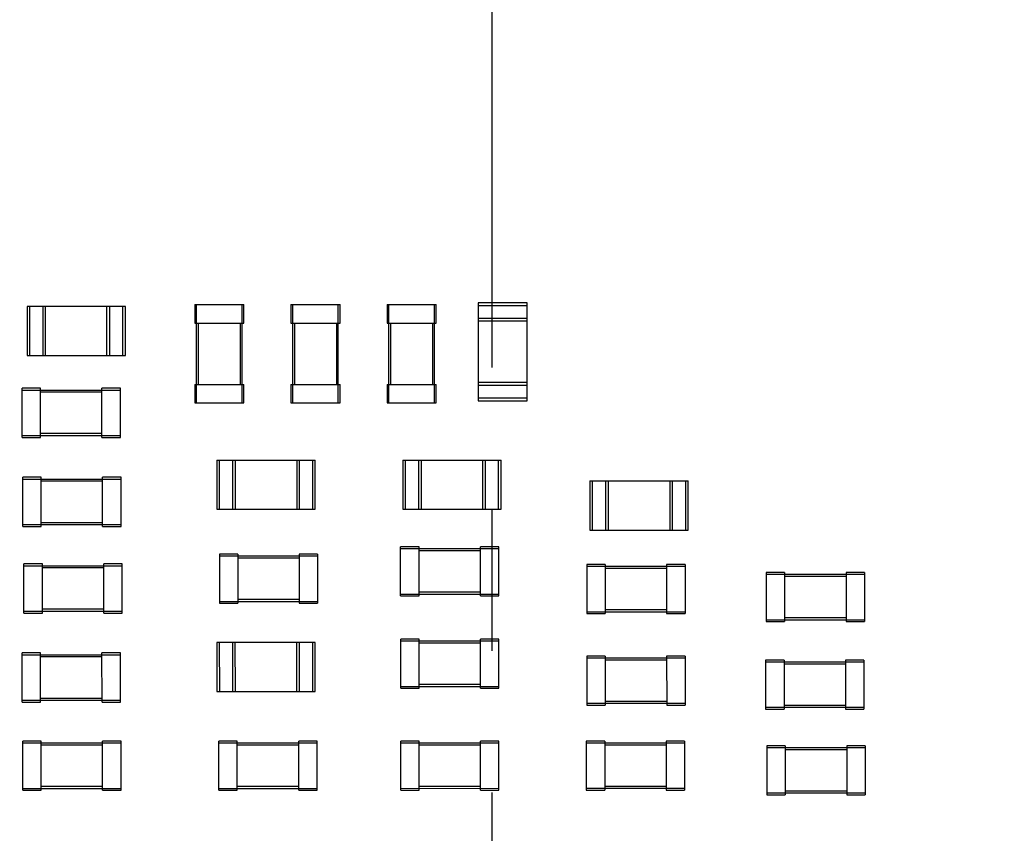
# Model space of a CAD drawing. Header units: millimetres. Extents: x -45 to 609, y -105 to 214.
# Tile 14 of 27: x 474 to 490, y 57 to 70. Entities that reach past the tile are written whole.
import ezdxf

# ---------------------------------------------------------------- set-up
doc = ezdxf.new("R2010")
doc.units = ezdxf.units.MM
doc.header["$LTSCALE"] = 30.734
doc.header["$PDMODE"] = 3
doc.header["$PDSIZE"] = 0.3125
doc.linetypes.add('CENTER', pattern=[0.6, 0.375, -0.075, 0.075, -0.075])
doc.layers.get('0').update_dxf_attribs({"linetype": 'CONTINUOUS'})
doc.layers.get('Defpoints').update_dxf_attribs({"linetype": 'CONTINUOUS'})
doc.layers.add('Center', color=1, linetype='CENTER')
doc.layers.add('DIM', color=6, linetype='CONTINUOUS', lineweight=15)
doc.styles.add('Verdana', font='verdana.ttf', dxfattribs={"height": 4.5})
doc.dimstyles.new('aaaaaaaa 3.0', dxfattribs={"dimtxt": 4.5, "dimasz": 3, "dimexe": 1.25, "dimexo": 0.625, "dimtad": 1, "dimzin": 9, "dimdsep": 46, "dimtxsty": 'Verdana', "dimcen": 0, "dimazin": 0, "dimtfac": 1, "dimtofl": 0, "dimtmove": 0, "dimatfit": 3, "dimfxl": 1, "dimlwd": 25, "dimlwe": 25, "dimarcsym": 0})

# ---------------------------------------------------------------- blocks, each defined once
blk = doc.blocks.new('*D112')
at = {"layer": 'Defpoints', "color": 0}
for p in [(510.354, 120.745), (452.354, 64.385), (510.354, 64.387)]:
    blk.add_point(p, dxfattribs=at)
at = {"layer": 'DIM', "color": 0, "lineweight": 25}
for p, q in [((452.354, 65.01), (452.354, 121.995)), ((510.354, 65.012), (510.354, 121.995)), ((455.354, 120.745), (507.354, 120.745))]:
    blk.add_line(p, q, dxfattribs=at)
at = {"layer": 'DIM', "color": 0}
for points in [[(455.354, 121.245), (455.354, 120.245), (452.354, 120.745)], [(507.354, 120.245), (507.354, 121.245), (510.354, 120.745)]]:
    blk.add_solid(points, dxfattribs=at)
at = {"layer": 'DIM', "color": 0, "insert": (475.691, 123.723), "char_height": 4.5, "attachment_point": 5, "style": 'Verdana'}
blk.add_mtext('58', dxfattribs=at)
blk = doc.blocks.new('*D114')
at = {"layer": 'Defpoints', "color": 0}
for p in [(543.854, 177.359), (427.354, 68.885), (543.854, 68.887)]:
    blk.add_point(p, dxfattribs=at)
at = {"layer": 'DIM', "color": 0, "lineweight": 25}
for p, q in [((427.354, 69.51), (427.354, 178.609)), ((543.854, 69.512), (543.854, 178.609)), ((430.354, 177.359), (540.854, 177.359))]:
    blk.add_line(p, q, dxfattribs=at)
at = {"layer": 'DIM', "color": 0}
for points in [[(430.354, 177.859), (430.354, 176.859), (427.354, 177.359)], [(540.854, 176.859), (540.854, 177.859), (543.854, 177.359)]]:
    blk.add_solid(points, dxfattribs=at)
at = {"layer": 'DIM', "color": 0, "insert": (481.361, 180.323), "char_height": 4.5, "attachment_point": 5, "style": 'Verdana'}
blk.add_mtext('116.5', dxfattribs=at)
blk = doc.blocks.new('*D117')
at = {"layer": 'Defpoints', "color": 0}
for p in [(481.711, 166.499), (481.711, 161.826), (427.354, 68.885)]:
    blk.add_point(p, dxfattribs=at)
at = {"layer": 'DIM', "color": 0, "lineweight": 25}
for p, q in [((427.354, 69.51), (427.354, 167.749)), ((481.711, 162.451), (481.711, 167.749)), ((430.354, 166.499), (478.711, 166.499))]:
    blk.add_line(p, q, dxfattribs=at)
at = {"layer": 'DIM', "color": 0}
for points in [[(430.354, 166.999), (430.354, 165.999), (427.354, 166.499)], [(478.711, 165.999), (478.711, 166.999), (481.711, 166.499)]]:
    blk.add_solid(points, dxfattribs=at)
at = {"layer": 'DIM', "color": 0, "insert": (456.073, 169.467), "char_height": 4.5, "attachment_point": 5, "style": 'Verdana'}
blk.add_mtext('54.36', dxfattribs=at)

msp = doc.modelspace()

# ---------------------------------------------------------------- linework, layer by layer
at = {"color": 7, "linetype": 'Continuous'}
for p, q in [((476.874, 65.246), (476.874, 64.946)), ((476.874, 65.246), (477.674, 65.246)), ((476.904, 63.646), (476.904, 65.246)), ((477.644, 63.646), (477.644, 65.246)), ((477.674, 64.946), (477.674, 65.246)), ((478.44, 65.246), (478.44, 64.946)), ((478.44, 65.246), (479.24, 65.246)), ((478.47, 63.646), (478.47, 65.246)), ((479.21, 63.646), (479.21, 65.246)), ((479.24, 64.946), (479.24, 65.246)), ((480.005, 65.246), (480.005, 64.946)), ((480.005, 65.246), (480.805, 65.246)), ((480.035, 63.646), (480.035, 65.246)), ((480.775, 63.646), (480.775, 65.246)), ((480.805, 64.946), (480.805, 65.246)), ((481.484, 65.278), (481.484, 63.678)), ((482.284, 65.278), (481.484, 65.278)), ((481.484, 65.233), (482.284, 65.233)), ((482.284, 63.678), (482.284, 65.278)), ((474.144, 65.216), (474.144, 64.416)), ((475.744, 65.216), (474.144, 65.216)), ((474.189, 64.416), (474.189, 65.216)), ((474.399, 65.216), (474.399, 64.416)), ((474.444, 64.416), (474.444, 65.216)), ((475.444, 64.416), (475.444, 65.216)), ((475.489, 64.416), (475.489, 65.216)), ((475.699, 65.216), (475.699, 64.416)), ((475.744, 64.416), (475.744, 65.216)), ((476.874, 64.946), (477.674, 64.946)), ((476.934, 63.946), (476.934, 64.946)), ((477.614, 64.946), (477.614, 63.946)), ((478.44, 64.946), (479.24, 64.946)), ((478.5, 63.946), (478.5, 64.946)), ((479.18, 64.946), (479.18, 63.946)), ((480.005, 64.946), (480.805, 64.946)), ((480.065, 63.946), (480.065, 64.946)), ((480.745, 64.946), (480.745, 63.946)), ((482.284, 65.023), (481.484, 65.023)), ((482.284, 64.978), (481.484, 64.978)), ((474.144, 64.416), (475.744, 64.416)), ((476.874, 63.946), (476.874, 63.646)), ((476.874, 63.946), (477.674, 63.946)), ((477.674, 63.646), (477.674, 63.946)), ((478.44, 63.946), (478.44, 63.646)), ((478.44, 63.946), (479.24, 63.946)), ((479.24, 63.646), (479.24, 63.946)), ((480.005, 63.946), (480.005, 63.646)), ((480.005, 63.946), (480.805, 63.946)), ((480.805, 63.646), (480.805, 63.946)), ((482.284, 63.978), (481.484, 63.978)), ((474.064, 63.086), (474.064, 63.886)), ((474.364, 63.886), (474.064, 63.886)), ((474.064, 63.856), (475.664, 63.856)), ((474.364, 63.086), (474.364, 63.886)), ((474.364, 63.826), (475.364, 63.826)), ((475.364, 63.086), (475.364, 63.886)), ((475.664, 63.886), (475.364, 63.886)), ((475.664, 63.086), (475.664, 63.886)), ((481.484, 63.933), (482.284, 63.933)), ((476.874, 63.646), (477.674, 63.646)), ((478.44, 63.646), (479.24, 63.646)), ((480.005, 63.646), (480.805, 63.646)), ((482.284, 63.723), (481.484, 63.723)), ((481.484, 63.678), (482.284, 63.678)), ((475.364, 63.146), (474.364, 63.146)), ((474.064, 63.116), (475.664, 63.116)), ((474.064, 63.086), (474.364, 63.086)), ((475.364, 63.086), (475.664, 63.086)), ((477.234, 62.716), (477.234, 61.916)), ((477.234, 62.716), (478.834, 62.716)), ((477.279, 61.916), (477.279, 62.716)), ((477.489, 62.716), (477.489, 61.916)), ((477.534, 62.716), (477.534, 61.916)), ((478.534, 62.716), (478.534, 61.916)), ((478.579, 61.916), (478.579, 62.716)), ((478.789, 62.716), (478.789, 61.916)), ((478.834, 61.916), (478.834, 62.716)), ((480.259, 62.716), (480.259, 61.916)), ((480.259, 62.716), (481.859, 62.716)), ((480.304, 61.916), (480.304, 62.716)), ((480.514, 62.716), (480.514, 61.916)), ((480.559, 62.716), (480.559, 61.916)), ((481.559, 62.716), (481.559, 61.916)), ((481.604, 61.916), (481.604, 62.716)), ((481.814, 62.716), (481.814, 61.916)), ((481.859, 61.916), (481.859, 62.716)), ((474.074, 61.636), (474.074, 62.436)), ((474.374, 62.436), (474.074, 62.436)), ((474.074, 62.406), (475.674, 62.406)), ((474.374, 61.636), (474.374, 62.436)), ((474.374, 62.376), (475.374, 62.376)), ((475.374, 61.636), (475.374, 62.436)), ((475.674, 62.436), (475.374, 62.436)), ((475.674, 61.636), (475.674, 62.436)), ((483.304, 62.376), (483.304, 61.576)), ((483.304, 62.376), (484.904, 62.376)), ((483.349, 61.576), (483.349, 62.376)), ((483.559, 62.376), (483.559, 61.576)), ((483.604, 62.376), (483.604, 61.576)), ((484.604, 62.376), (484.604, 61.576)), ((484.649, 61.576), (484.649, 62.376)), ((484.859, 62.376), (484.859, 61.576)), ((484.904, 61.576), (484.904, 62.376)), ((477.234, 61.916), (478.834, 61.916)), ((480.259, 61.916), (481.859, 61.916)), ((475.374, 61.696), (474.374, 61.696)), ((474.074, 61.666), (475.674, 61.666)), ((474.074, 61.636), (474.374, 61.636)), ((475.374, 61.636), (475.674, 61.636)), ((483.304, 61.576), (484.904, 61.576)), ((480.224, 60.505), (480.224, 61.305)), ((480.524, 61.305), (480.224, 61.305)), ((480.224, 61.275), (481.824, 61.275)), ((480.524, 60.505), (480.524, 61.305)), ((480.524, 61.245), (481.524, 61.245)), ((481.524, 60.505), (481.524, 61.305)), ((481.824, 61.305), (481.524, 61.305)), ((481.824, 60.505), (481.824, 61.305)), ((477.274, 61.186), (477.274, 60.386)), ((477.574, 61.186), (477.274, 61.186)), ((477.274, 61.156), (478.874, 61.156)), ((477.574, 61.186), (477.574, 60.386)), ((477.574, 61.126), (478.574, 61.126)), ((478.574, 61.186), (478.574, 60.386)), ((478.874, 61.186), (478.574, 61.186)), ((478.874, 61.186), (478.874, 60.386)), ((474.094, 60.226), (474.094, 61.026)), ((474.394, 61.026), (474.094, 61.026)), ((474.094, 60.996), (475.694, 60.996)), ((474.394, 60.226), (474.394, 61.026)), ((474.394, 60.966), (475.394, 60.966)), ((475.394, 60.226), (475.394, 61.026)), ((475.694, 61.026), (475.394, 61.026)), ((475.694, 60.226), (475.694, 61.026)), ((483.254, 61.016), (483.254, 60.216)), ((483.554, 61.016), (483.254, 61.016)), ((483.254, 60.986), (484.854, 60.986)), ((483.554, 61.016), (483.554, 60.216)), ((483.554, 60.956), (484.554, 60.956)), ((484.554, 61.016), (484.554, 60.216)), ((484.854, 61.016), (484.554, 61.016)), ((484.854, 61.016), (484.854, 60.216)), ((486.174, 60.886), (486.174, 60.086)), ((486.474, 60.886), (486.174, 60.886)), ((486.174, 60.856), (487.774, 60.856)), ((486.474, 60.886), (486.474, 60.086)), ((486.474, 60.826), (487.474, 60.826)), ((487.474, 60.886), (487.474, 60.086)), ((487.774, 60.886), (487.474, 60.886)), ((487.774, 60.886), (487.774, 60.086)), ((477.274, 60.416), (478.874, 60.416)), ((478.574, 60.446), (477.574, 60.446)), ((480.224, 60.535), (481.824, 60.535)), ((480.224, 60.505), (480.524, 60.505)), ((481.524, 60.565), (480.524, 60.565)), ((481.524, 60.505), (481.824, 60.505)), ((474.094, 60.256), (475.694, 60.256)), ((475.394, 60.286), (474.394, 60.286)), ((477.274, 60.386), (477.574, 60.386)), ((478.574, 60.386), (478.874, 60.386)), ((484.554, 60.276), (483.554, 60.276)), ((474.094, 60.226), (474.394, 60.226)), ((475.394, 60.226), (475.694, 60.226)), ((483.254, 60.246), (484.854, 60.246)), ((483.254, 60.216), (483.554, 60.216)), ((484.554, 60.216), (484.854, 60.216)), ((486.174, 60.116), (487.774, 60.116)), ((487.474, 60.146), (486.474, 60.146)), ((486.174, 60.086), (486.474, 60.086)), ((487.474, 60.086), (487.774, 60.086)), ((480.225, 59.001), (480.225, 59.801)), ((480.525, 59.801), (480.225, 59.801)), ((480.525, 59.001), (480.525, 59.801)), ((481.525, 59.001), (481.525, 59.801)), ((481.825, 59.801), (481.525, 59.801)), ((481.825, 59.001), (481.825, 59.801)), ((477.234, 59.746), (477.235, 58.946)), ((478.834, 59.746), (477.234, 59.746)), ((477.28, 58.946), (477.279, 59.746)), ((477.489, 59.746), (477.49, 58.946)), ((477.535, 58.946), (477.534, 59.746)), ((478.535, 58.946), (478.534, 59.746)), ((478.58, 58.946), (478.579, 59.746)), ((478.789, 59.746), (478.79, 58.946)), ((478.835, 58.946), (478.834, 59.746)), ((480.225, 59.771), (481.825, 59.771)), ((480.525, 59.741), (481.525, 59.741)), ((474.065, 58.776), (474.064, 59.576)), ((474.364, 59.576), (474.064, 59.576)), ((474.064, 59.546), (475.664, 59.546)), ((474.365, 58.776), (474.364, 59.576)), ((474.364, 59.516), (475.364, 59.516)), ((475.365, 58.776), (475.364, 59.576)), ((475.664, 59.576), (475.364, 59.576)), ((475.665, 58.776), (475.664, 59.576)), ((483.254, 59.526), (483.255, 58.726)), ((483.554, 59.526), (483.254, 59.526)), ((483.254, 59.496), (484.854, 59.496)), ((483.554, 59.526), (483.555, 58.726)), ((483.554, 59.466), (484.554, 59.466)), ((484.554, 59.526), (484.555, 58.726)), ((484.854, 59.526), (484.554, 59.526)), ((484.854, 59.526), (484.855, 58.726)), ((486.164, 59.461), (486.165, 58.661)), ((486.464, 59.461), (486.164, 59.461)), ((486.464, 59.461), (486.465, 58.661)), ((487.464, 59.461), (487.465, 58.661)), ((487.764, 59.461), (487.464, 59.461)), ((487.764, 59.461), (487.765, 58.661)), ((486.164, 59.431), (487.764, 59.431)), ((486.464, 59.401), (487.464, 59.401)), ((480.225, 59.031), (481.825, 59.031)), ((480.225, 59.001), (480.525, 59.001)), ((481.525, 59.061), (480.525, 59.061)), ((481.525, 59.001), (481.825, 59.001)), ((475.365, 58.836), (474.365, 58.836)), ((477.235, 58.946), (478.835, 58.946)), ((474.065, 58.806), (475.665, 58.806)), ((474.065, 58.776), (474.365, 58.776)), ((475.365, 58.776), (475.665, 58.776)), ((483.255, 58.756), (484.855, 58.756)), ((483.255, 58.726), (483.555, 58.726)), ((484.555, 58.786), (483.555, 58.786)), ((484.555, 58.726), (484.855, 58.726)), ((486.165, 58.691), (487.765, 58.691)), ((486.165, 58.661), (486.465, 58.661)), ((487.465, 58.721), (486.465, 58.721)), ((487.465, 58.661), (487.765, 58.661)), ((474.074, 57.341), (474.074, 58.141)), ((474.374, 58.141), (474.074, 58.141)), ((474.074, 58.111), (475.674, 58.111)), ((474.374, 57.341), (474.374, 58.141)), ((474.374, 58.081), (475.374, 58.081)), ((475.374, 57.341), (475.374, 58.141)), ((475.674, 58.141), (475.374, 58.141)), ((475.674, 57.341), (475.674, 58.141)), ((477.265, 57.341), (477.265, 58.141)), ((477.565, 58.141), (477.265, 58.141)), ((477.265, 58.111), (478.865, 58.111)), ((477.565, 57.341), (477.565, 58.141)), ((477.565, 58.081), (478.565, 58.081)), ((478.565, 57.341), (478.565, 58.141)), ((478.865, 58.141), (478.565, 58.141)), ((478.865, 57.341), (478.865, 58.141)), ((480.225, 57.341), (480.225, 58.141)), ((480.525, 58.141), (480.225, 58.141)), ((480.225, 58.111), (481.825, 58.112)), ((480.525, 57.341), (480.525, 58.141)), ((480.525, 58.081), (481.525, 58.082)), ((481.525, 57.342), (481.525, 58.142)), ((481.825, 58.142), (481.525, 58.142)), ((481.825, 57.342), (481.825, 58.142)), ((483.245, 58.142), (483.245, 57.342)), ((483.545, 58.142), (483.245, 58.142)), ((483.245, 58.112), (484.845, 58.112)), ((483.545, 58.142), (483.545, 57.342)), ((483.545, 58.082), (484.545, 58.082)), ((484.545, 58.142), (484.545, 57.342)), ((484.845, 58.142), (484.545, 58.142)), ((484.845, 58.142), (484.845, 57.342)), ((486.185, 58.066), (486.185, 57.266)), ((486.485, 58.066), (486.185, 58.066)), ((486.185, 58.036), (487.785, 58.036)), ((486.485, 58.066), (486.485, 57.266)), ((487.485, 58.066), (487.485, 57.266)), ((487.785, 58.066), (487.485, 58.066)), ((487.785, 58.066), (487.785, 57.266)), ((486.485, 58.006), (487.485, 58.006)), ((474.074, 57.371), (475.674, 57.371)), ((475.374, 57.401), (474.374, 57.401)), ((477.265, 57.371), (478.865, 57.371)), ((478.565, 57.401), (477.565, 57.401)), ((480.225, 57.371), (481.825, 57.372)), ((481.525, 57.402), (480.525, 57.401)), ((483.245, 57.372), (484.845, 57.372)), ((484.545, 57.402), (483.545, 57.402)), ((474.074, 57.341), (474.374, 57.341)), ((475.374, 57.341), (475.674, 57.341)), ((477.265, 57.341), (477.565, 57.341)), ((478.565, 57.341), (478.865, 57.341)), ((480.225, 57.341), (480.525, 57.341)), ((481.525, 57.342), (481.825, 57.342)), ((483.245, 57.342), (483.545, 57.342)), ((484.545, 57.342), (484.845, 57.342)), ((486.185, 57.296), (487.785, 57.296)), ((486.185, 57.266), (486.485, 57.266)), ((487.485, 57.326), (486.485, 57.326)), ((487.485, 57.266), (487.785, 57.266))]:
    msp.add_line(p, q, dxfattribs=at)
msp.add_circle((481.711, 41.247), 120.58, dxfattribs=at)
at = {"layer": 'Center'}
msp.add_line((481.711, 167.948), (481.711, -85.455), dxfattribs=at)

# ---------------------------------------------------------------- dimensions: what is measured, and where the dimension line sits
at = {"layer": 'DIM'}
for base, p1, p2, picture, middle in [((543.854, 177.359), (427.354, 68.885), (543.854, 68.887), '*D114', (481.361, 177.359)), ((481.711, 166.499), (427.354, 68.885), (481.711, 161.826), '*D117', (456.073, 166.499)), ((510.354, 120.745), (452.354, 64.385), (510.354, 64.387), '*D112', (475.691, 120.745))]:
    dim = msp.add_linear_dim(base=base, p1=p1, p2=p2, dimstyle='aaaaaaaa 3.0', dxfattribs=at)
    dim.commit()
    dim.dimension.update_dxf_attribs({"geometry": picture, "text_midpoint": middle, "dimtype": 160})

doc.saveas('drawing.dxf')
